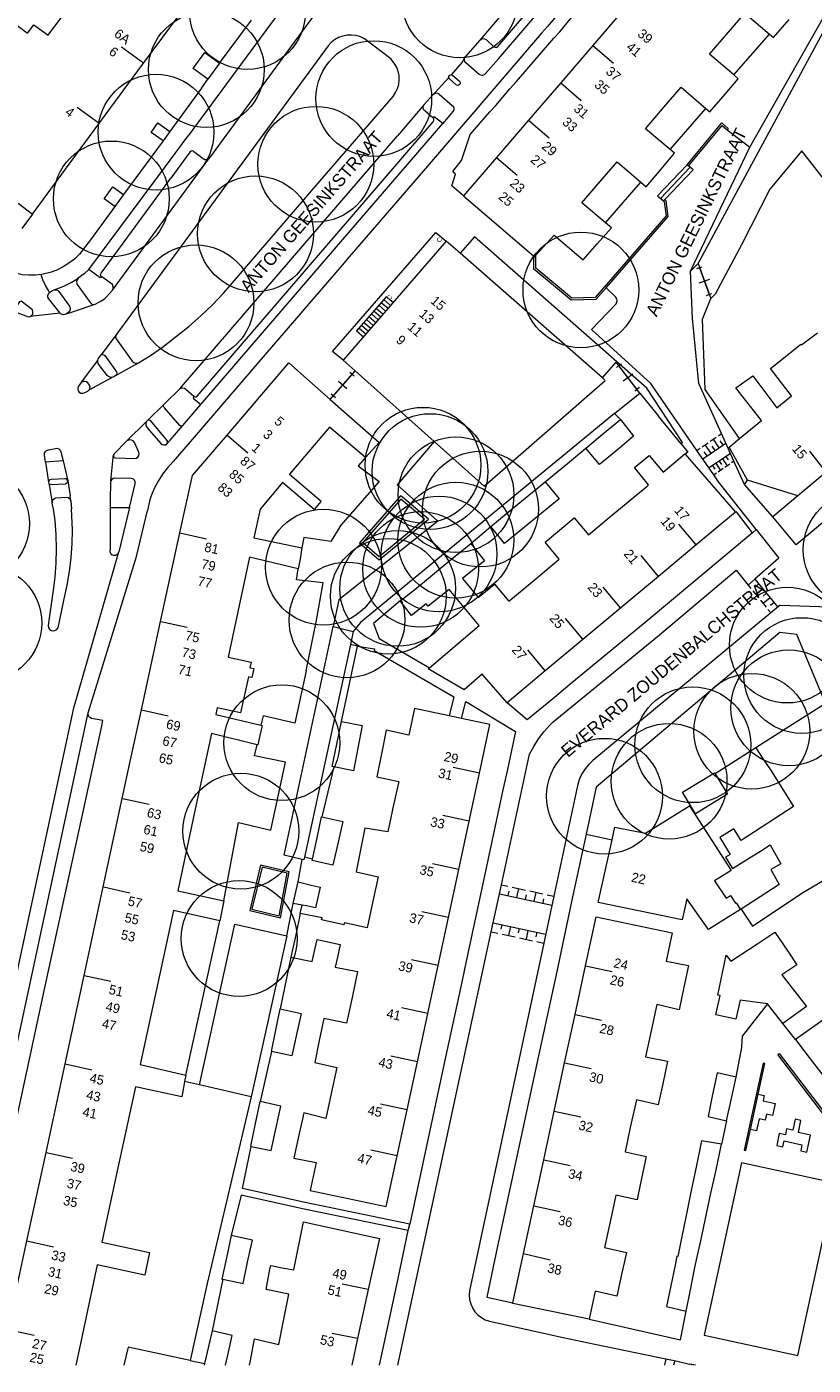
# Model space of a CAD drawing. Header units: metres. Extents: x 134994 to 136506, y 457393 to 459006.
# Tile 37 of 171: x 135719 to 135806, y 457400 to 457548. Entities that reach past the tile are written whole.
import ezdxf
from ezdxf.enums import TextEntityAlignment as Align

# ---------------------------------------------------------------- set-up
doc = ezdxf.new("R2010")
doc.units = ezdxf.units.M
for name, color, linetype, lineweight in [('B-WE-GR-BOOM-S', 250, 'Continuous', 13), ('B-WE-KG_BEBOUWING', 251, 'Continuous', 20), ('B-WE-KG_BEBOUWING TUSSENMUUR', 251, 'Continuous', 5), ('B-WE-KG_HUISNR', 251, 'Continuous', 5), ('B-WE-KG_ONDERGROND_REST', 251, 'Continuous', 5), ('B-WE-KG_STRAATNAAM', 251, 'Continuous', 5)]:
    doc.layers.add(name, color=color, linetype=linetype, lineweight=lineweight)
doc.styles.add('Styledgn000', font='dgn000.shx')

# ---------------------------------------------------------------- blocks, each defined once
blk = doc.blocks.new('SGR-BOOM_02')
blk.add_circle((0, 0), 6.4)

msp = doc.modelspace()

# ---------------------------------------------------------------- linework, layer by layer
at = {"layer": 'B-WE-KG_BEBOUWING'}
for points in [[(135719.87, 457527.28), (135723.52, 457532.25), (135727.51, 457537.68), (135732.03, 457543.84), (135736.3, 457549.59), (135739.79, 457554.28)], [(135754.2, 457511.12), (135753.03, 457512.11), (135764.45, 457525.27), (135765.61, 457524.3)]]:
    msp.add_lwpolyline(points, dxfattribs=at)
at = {"layer": 'B-WE-KG_BEBOUWING', "flags": 128}
for points in [[(135716.01, 457549.75), (135719.33, 457547.28), (135720.03, 457548.23), (135721.59, 457547.07), (135723.76, 457549.99), (135718.39, 457553.97)], [(135785.35, 457550.06), (135781.81, 457545.94), (135778.26, 457541.81), (135774.71, 457537.69), (135771.17, 457533.56), (135767.51, 457529.32), (135775.3, 457522.65), (135775.38, 457522.58), (135775.51, 457522.73), (135777.53, 457524.97), (135780.75, 457522.22), (135782.29, 457523.99), (135783.86, 457525.78), (135783.22, 457526.32), (135780.61, 457528.53), (135782.63, 457530.88), (135784.5, 457533.08), (135787.12, 457530.81), (135787.7, 457530.31), (135789.36, 457532.27), (135790.85, 457534.04), (135790.35, 457534.45), (135787.63, 457536.72), (135789.7, 457539.15), (135791.56, 457541.33), (135794.31, 457538.96), (135794.73, 457538.59), (135796.42, 457540.55), (135797.89, 457542.25), (135797.39, 457542.67), (135794.69, 457544.97), (135796.79, 457547.41), (135798.6, 457549.51), (135801.34, 457547.2), (135801.79, 457546.82), (135803.5, 457548.81)], [(135718.27, 457528.5), (135719.87, 457527.28), (135718.7, 457525.68)], [(135807.6, 457498.74), (135804.48, 457496.15), (135798.9, 457497.85), (135796.87, 457501.51), (135798.03, 457502.47), (135800.44, 457504.47), (135797.61, 457508.08), (135799.49, 457509.42), (135802.15, 457505.88), (135803.77, 457507.21), (135801.46, 457510.21), (135803.25, 457511.66), (135804.82, 457512.92), (135804.88, 457512.84), (135806.64, 457514.17)], [(135717.15, 457403.96), (135719.25, 457413.74), (135721.36, 457423.53), (135723.46, 457433.32), (135725.57, 457443.1), (135727.67, 457452.89), (135729.78, 457462.68), (135730.7, 457466.95), (135731.9, 457472.46), (135734.03, 457482.24), (135736.16, 457492.03), (135737.54, 457498.37), (135741.38, 457502.85), (135748.2, 457510.83), (135752.78, 457506.79), (135758.17, 457502.03), (135756.69, 457500.39), (135752.71, 457503.72), (135748.26, 457498.54), (135751.78, 457495.54), (135751.01, 457494.63), (135747.49, 457497.62), (135745.02, 457494.67), (135744.34, 457491.5), (135749.65, 457490.37), (135749.44, 457489.16), (135749.25, 457488.07), (135743.87, 457489.34), (135741.97, 457480.53), (135741.49, 457478.29), (135744.04, 457477.74), (135743.9, 457477.12), (135744.33, 457477.03), (135744.12, 457476.04), (135743.73, 457476.13), (135742.87, 457472.13), (135740.28, 457472.69), (135740.12, 457471.95), (135745.11, 457470.78), (135745.25, 457470.74), (135745, 457469.64), (135744.76, 457468.59), (135744.69, 457468.61), (135739.67, 457469.84), (135737.75, 457460.96), (135735.92, 457452.47), (135741.02, 457451.35), (135740.76, 457450.07), (135740.57, 457449.14), (135735.45, 457450.28), (135733.53, 457441.39), (135731.77, 457433.24), (135736.8, 457432.06), (135736.67, 457431.39), (135736.51, 457430.5), (135736.36, 457429.69), (135731.24, 457430.78), (135729.31, 457421.81), (135727.54, 457413.59), (135732.79, 457412.47), (135732.48, 457410.89), (135732.29, 457409.96), (135727.01, 457411.09), (135725.12, 457402.23), (135724.65, 457400)], [(135807.2, 457472.96), (135802.76, 457470.16), (135799.83, 457468.28), (135800.62, 457467.03), (135801.51, 457465.74), (135803.98, 457461.78), (135798.19, 457458.02), (135797.38, 457459.31), (135795.83, 457458.36), (135796.98, 457456.48), (135796.48, 457456.17), (135797.24, 457454.93), (135799.32, 457456.22), (135800.34, 457456.85), (135801.43, 457457.54), (135802.6, 457455.46), (135801.48, 457454.83), (135802.41, 457453.16), (135798.2, 457450.44), (135799.46, 457448.56), (135805.01, 457452.26), (135808.59, 457454.38)], [(135811.87, 457441.45), (135804.2, 457436), (135805.25, 457434.64), (135805.35, 457434.51), (135807.81, 457431.29)], [(135743.86, 457400), (135743.98, 457400.53), (135744.39, 457402.92), (135747.08, 457402.3), (135747.61, 457404.91), (135748.2, 457407.84), (135745.71, 457408.39), (135746.13, 457410.81), (135746.17, 457410.8), (135746.21, 457411.03), (135747.46, 457410.78), (135748.74, 457410.55), (135749.81, 457415.84), (135758.22, 457414.03), (135756.99, 457408.38), (135755.81, 457402.95), (135755.17, 457400)], [(135741.21, 457400), (135741.45, 457401.11), (135741.93, 457403.3), (135739.71, 457403.81), (135738.89, 457400.18), (135738.84, 457400)]]:
    msp.add_lwpolyline(points, dxfattribs=at)
for points in [[(135782.88, 457509.18), (135767.14, 457522.96), (135765.61, 457524.3), (135754.2, 457511.12), (135755.52, 457509.94), (135764.27, 457502.13), (135769.78, 457497.21), (135783.19, 457508.9)], [(135786.3, 457502.72), (135784.74, 457501.42), (135782.53, 457499.59), (135781.02, 457501.42), (135783.29, 457503.3), (135784.85, 457504.59)], [(135792.02, 457500.73), (135797.57, 457494.32), (135793.24, 457490.71), (135789.07, 457487.22), (135784.89, 457483.74), (135780.72, 457480.25), (135776.55, 457476.77), (135772.32, 457473.24), (135769.58, 457476.42), (135767.57, 457474.69), (135763.61, 457476.99), (135763.76, 457477.12), (135766.76, 457479.7), (135769.26, 457481.78), (135765.92, 457485.79), (135763.6, 457483.92), (135763.39, 457484.19), (135761.76, 457482.91), (135760.51, 457484.51), (135762.13, 457485.79), (135765.83, 457488.82), (135768.34, 457490.88), (135769.85, 457488.95), (135767.4, 457486.98), (135769.15, 457484.88), (135770.95, 457486.38), (135772.53, 457484.49), (135775.28, 457486.78), (135778.1, 457489.14), (135776.53, 457491.02), (135777.89, 457492.15), (135779.75, 457493.71), (135781.33, 457491.83), (135783.63, 457493.75), (135787.81, 457497.22), (135787.98, 457497.37), (135786.42, 457499.25), (135788.03, 457500.59), (135789.57, 457498.74), (135791.98, 457500.77)], [(135773.52, 457495.22), (135776.53, 457497.68), (135778.07, 457495.81), (135775.06, 457493.34), (135772.05, 457490.88), (135770.52, 457492.76)], [(135753.1, 457481.7), (135755.33, 457481.15), (135755.01, 457479.68), (135749.92, 457456.19), (135749.86, 457455.88), (135749.66, 457455.92), (135747.67, 457456.41)], [(135761.46, 457469.67), (135758.96, 457470.21), (135758.47, 457467.79), (135757.92, 457465.05), (135760.35, 457464.53), (135759.79, 457461.95), (135759.15, 457458.98), (135756.61, 457459.39), (135756.16, 457457.17), (135755.63, 457454.57), (135758.07, 457454), (135757.49, 457451.32), (135756.85, 457448.37), (135754.34, 457448.91), (135754.3, 457448.69), (135751.83, 457449.26), (135751.88, 457449.48), (135749.47, 457449.96), (135748.96, 457447.59), (135748.44, 457445.14), (135750.8, 457444.64), (135751.02, 457445.65), (135751.35, 457447.08), (135753.87, 457446.53), (135753.57, 457445.11), (135753.34, 457444.01), (135755.81, 457443.55), (135755.19, 457440.68), (135754.57, 457437.81), (135752.06, 457438.33), (135751.57, 457435.9), (135751.09, 457433.49), (135753.52, 457432.94), (135752.89, 457430.05), (135752.3, 457427.3), (135749.85, 457427.9), (135749.67, 457427.05), (135749.35, 457425.64), (135748.75, 457422.9), (135751.24, 457422.42), (135750.56, 457419.33), (135758.98, 457417.55), (135760.19, 457423.16), (135761.28, 457428.24), (135762.42, 457433.56), (135763.57, 457438.88), (135764.71, 457444.2), (135765.86, 457449.51), (135767, 457454.83), (135768.14, 457460.15), (135769.29, 457465.46), (135770.44, 457470.84), (135767.3, 457471.51), (135765.93, 457471.8), (135762.1, 457472.63)], [(135753.51, 457468.69), (135754.01, 457471.17), (135756.32, 457470.75), (135755.83, 457468.22), (135755.34, 457465.71), (135753.16, 457466.17), (135753.01, 457466.2)], [(135795.33, 457465.38), (135796.7, 457463.14), (135793.17, 457460.98), (135791.71, 457463.36), (135795.24, 457465.52)], [(135783.93, 457458.1), (135784.24, 457459.51), (135787.62, 457458.83), (135792.5, 457461.84), (135797.11, 457454.7), (135795.27, 457453.58), (135796.54, 457451.64), (135797.01, 457451.95), (135797.57, 457451.09), (135797.64, 457451.14), (135798.13, 457450.4), (135797.08, 457449.72), (135794.58, 457448.2), (135792.19, 457451.58), (135791.69, 457449.25), (135782.41, 457451.18)], [(135751.32, 457458.31), (135751.8, 457460.64), (135751.85, 457460.63), (135754.17, 457460.13), (135753.65, 457457.83), (135753.07, 457455.29), (135750.8, 457455.82), (135750.83, 457455.97)], [(135749.24, 457453.46), (135750.68, 457453.1), (135751.67, 457452.87), (135751.14, 457450.58), (135750.15, 457450.81), (135749.67, 457450.89), (135748.69, 457451.05)], [(135781.4, 457405.08), (135772.95, 457406.84), (135772.96, 457406.9), (135774.14, 457412.35), (135775.28, 457417.64), (135776.38, 457422.73), (135777.53, 457428.09), (135778.69, 457433.45), (135779.84, 457438.8), (135781, 457444.16), (135782.16, 457449.58), (135790.58, 457447.8), (135789.91, 457444.68), (135792.38, 457444.19), (135791.88, 457441.82), (135791.34, 457439.3), (135788.88, 457439.89), (135788.26, 457436.99), (135787.64, 457434.12), (135790.07, 457433.62), (135789.53, 457431.11), (135789.03, 457428.78), (135786.62, 457429.36), (135785.95, 457426.28), (135785.38, 457423.6), (135787.7, 457423.09), (135787.2, 457420.63), (135786.8, 457418.69), (135786.71, 457418.28), (135784.35, 457418.82), (135783.72, 457415.87), (135783.1, 457413), (135785.53, 457412.48), (135784.99, 457410.02), (135784.47, 457407.65), (135782.07, 457408.2)], [(135802.8, 457437.8), (135801.1, 457439.98), (135798.1, 457440.38), (135797.63, 457438.27), (135795.41, 457438.76), (135795.88, 457440.87), (135795.64, 457440.92), (135796.55, 457445.35), (135797.05, 457444.69), (135800.15, 457446.71), (135801.94, 457447.9), (135803.36, 457445.78), (135804.36, 457444.26), (135802.71, 457443.16), (135805.44, 457439.67)], [(135746.77, 457437.05), (135747.26, 457439.41), (135749.57, 457438.9), (135749.05, 457436.58), (135748.52, 457434.23), (135746.27, 457434.7)], [(135795.05, 457429.93), (135794.55, 457427.5), (135796.59, 457427.03), (135797.13, 457429.5), (135797.64, 457431.86), (135795.54, 457432.35)], [(135744.02, 457424.2), (135746.24, 457423.73), (135746.81, 457426.29), (135747.32, 457428.63), (135745.05, 457429.15), (135745, 457429.16), (135744.49, 457426.73), (135743.96, 457424.21)], [(135793.05, 457410.64), (135793.27, 457411.65), (135793.73, 457413.76), (135794.86, 457419.01), (135795.39, 457421.43), (135796.04, 457424.44), (135793.83, 457424.8), (135793.23, 457421.9), (135792.73, 457419.5), (135792.09, 457416.38), (135791.64, 457414.22), (135791.19, 457412.04), (135791.11, 457412.06), (135790.91, 457411.07), (135790.43, 457408.78), (135789.96, 457406.48), (135792.12, 457405.98), (135792.59, 457408.33)], [(135741.84, 457414.35), (135741.3, 457411.89), (135740.78, 457409.53), (135740.92, 457409.5), (135743.14, 457409.02), (135743.65, 457411.39), (135743.97, 457412.86), (135744.18, 457413.84)]]:
    msp.add_lwpolyline(points, close=True, dxfattribs=at)
at = {"layer": 'B-WE-KG_BEBOUWING TUSSENMUUR'}
for p, q in [((135732.14, 457543.98), (135729.72, 457545.76)), ((135781.81, 457545.94), (135784.08, 457543.98)), ((135778.26, 457541.81), (135780.53, 457539.86)), ((135727.22, 457537.29), (135724.81, 457539.07)), ((135774.71, 457537.69), (135776.99, 457535.73)), ((135771.17, 457533.56), (135773.44, 457531.61)), ((135741.38, 457502.85), (135743.66, 457500.9)), ((135807.6, 457498.74), (135805.81, 457501.07)), ((135793.24, 457490.71), (135791.32, 457493.02)), ((135736.16, 457492.03), (135739.1, 457491.39)), ((135789.06, 457487.23), (135787.14, 457489.53)), ((135784.88, 457483.75), (135782.96, 457486.05)), ((135734.05, 457482.24), (135736.98, 457481.61)), ((135780.71, 457480.27), (135778.79, 457482.57)), ((135776.53, 457476.79), (135774.61, 457479.09)), ((135731.93, 457472.46), (135734.87, 457471.82)), ((135769.29, 457465.46), (135766.36, 457466.09)), ((135729.82, 457462.67), (135732.75, 457462.04)), ((135768.14, 457460.15), (135765.21, 457460.78)), ((135767, 457454.83), (135764.07, 457455.46)), ((135727.7, 457452.89), (135730.64, 457452.25)), ((135765.86, 457449.51), (135762.92, 457450.14)), ((135764.71, 457444.2), (135761.78, 457444.83)), ((135781, 457444.16), (135783.93, 457443.53)), ((135725.59, 457443.1), (135728.52, 457442.47)), ((135763.57, 457438.88), (135760.64, 457439.51)), ((135779.85, 457438.8), (135782.78, 457438.17)), ((135723.47, 457433.32), (135726.41, 457432.68)), ((135762.42, 457433.56), (135759.49, 457434.19)), ((135778.69, 457433.45), (135781.62, 457432.81)), ((135761.28, 457428.24), (135758.35, 457428.88)), ((135777.54, 457428.09), (135780.47, 457427.46)), ((135721.36, 457423.53), (135724.29, 457422.9)), ((135760.19, 457423.16), (135757.25, 457423.79)), ((135776.38, 457422.73), (135779.31, 457422.1)), ((135775.28, 457417.64), (135778.21, 457417.01)), ((135719.24, 457413.74), (135722.18, 457413.11)), ((135774.14, 457412.35), (135777.11, 457411.67)), ((135756.99, 457408.38), (135754.11, 457408.97)), ((135717.13, 457403.96), (135720.06, 457403.33)), ((135755.81, 457402.95), (135753, 457403.52))]:
    msp.add_line(p, q, dxfattribs=at)
at = {"layer": 'B-WE-KG_ONDERGROND_REST'}
for p, q in [((135771.37, 457544.47), (135782.87, 457557.85)), ((135748.87, 457551.99), (135742.34, 457543.1)), ((135771.32, 457545.82), (135775.23, 457550.4)), ((135793.44, 457521.83), (135808.02, 457548.78)), ((135797.39, 457542.67), (135801.34, 457547.2)), ((135752.55, 457545.88), (135729.17, 457514.06)), ((135759.46, 457544.47), (135756.55, 457546.66)), ((135769.3, 457546.52), (135767.73, 457544.7)), ((135770, 457546.58), (135770.88, 457545.79)), ((135769.26, 457542.74), (135767.77, 457544)), ((135771.37, 457544.47), (135769.94, 457542.82)), ((135742.34, 457543.1), (135737.06, 457535.94)), ((135766.32, 457542.62), (135767.07, 457541.98)), ((135738.55, 457541.21), (135739.26, 457542.2)), ((135766.7, 457541.58), (135765.97, 457542.23)), ((135764.14, 457540.51), (135763.17, 457539.4)), ((135764.83, 457540.55), (135766.25, 457539.31)), ((135763.17, 457539.4), (135760.23, 457535.95)), ((135766.35, 457538.63), (135765.21, 457537.3)), ((135790.35, 457534.45), (135794.31, 457538.96)), ((135753.24, 457523.4), (135765.21, 457537.3)), ((135760.13, 457532.8), (135764.16, 457537.49)), ((135796.67, 457536.62), (135799.18, 457534.68)), ((135740.22, 457512.68), (135760.23, 457535.95)), ((135737.27, 457534.15), (135735.16, 457531.26)), ((135792.59, 457520.99), (135799.18, 457534.68)), ((135745.58, 457515.9), (135760.13, 457532.8)), ((135763.52, 457532.59), (135754.88, 457522.57)), ((135792.58, 457532.47), (135789.3, 457529.02)), ((135792.25, 457532.75), (135792.39, 457532.63)), ((135783.22, 457526.32), (135787.12, 457530.81)), ((135789.77, 457528.9), (135789.62, 457528.74)), ((135738.48, 457506.22), (135753.24, 457523.4)), ((135792.59, 457520.99), (135793.44, 457521.83)), ((135793.44, 457521.83), (135794.84, 457517.94)), ((135728.7, 457519.5), (135727.52, 457520.36)), ((135793.31, 457521.26), (135793.9, 457521.47)), ((135793.61, 457521.36), (135794.67, 457518.41)), ((135721.76, 457518.61), (135721.65, 457518.83)), ((135721.76, 457518.61), (135722.07, 457518.85)), ((135722.27, 457518.92), (135723.34, 457519.33)), ((135722.79, 457518.73), (135723.95, 457517.12)), ((135724.8, 457519.52), (135726.24, 457517.5)), ((135728.06, 457518.15), (135728.71, 457518.88)), ((135793.55, 457519.67), (135794.73, 457520.1)), ((135722.91, 457516.34), (135721.66, 457517.91)), ((135758.42, 457517.52), (135759.17, 457516.87)), ((135758.69, 457517.84), (135759.45, 457517.18)), ((135759.02, 457518.11), (135759.4, 457517.77)), ((135759.72, 457517.5), (135759.4, 457517.77)), ((135794.38, 457518.3), (135794.97, 457518.52)), ((135794.84, 457517.94), (135795.32, 457518.43)), ((135718.15, 457516.4), (135719.42, 457515.92)), ((135722.91, 457516.34), (135719.61, 457515.95)), ((135723.95, 457516.5), (135723.62, 457516.26)), ((135738.07, 457507.17), (135745.58, 457515.9)), ((135757.06, 457515.95), (135757.81, 457515.29)), ((135757.33, 457516.27), (135758.09, 457515.61)), ((135757.6, 457516.58), (135758.36, 457515.92)), ((135757.87, 457516.9), (135758.63, 457516.24)), ((135758.15, 457517.21), (135758.9, 457516.55)), ((135755.97, 457514.69), (135756.72, 457514.04)), ((135756.24, 457515.01), (135757, 457514.35)), ((135756.51, 457515.32), (135757.27, 457514.67)), ((135756.78, 457515.64), (135757.54, 457514.98)), ((135729.17, 457514.06), (135727.45, 457511.71)), ((135729.12, 457513.49), (135730.9, 457511.01)), ((135727.13, 457511.28), (135727.45, 457511.71)), ((135727.85, 457511.64), (135729.14, 457509.83)), ((135725.3, 457508.7), (135727.07, 457511.1)), ((135728.14, 457509.42), (135727.15, 457510.7)), ((135752.78, 457506.79), (135755.52, 457509.94)), ((135782.88, 457509.18), (135784.39, 457510.91)), ((135787, 457507.5), (135784.39, 457510.91)), ((135784.96, 457510.71), (135784.44, 457510.31)), ((135786.7, 457507.9), (135784.7, 457510.51)), ((135725.3, 457508.7), (135724.9, 457508.22)), ((135726.16, 457508.37), (135726, 457508.62)), ((135726.12, 457507.84), (135728.65, 457509.23)), ((135729.08, 457509.45), (135728.84, 457509.31)), ((135753.12, 457507.17), (135755.19, 457509.56)), ((135754.63, 457507.96), (135753.68, 457508.78)), ((135755.43, 457509.35), (135754.95, 457509.77)), ((135786.22, 457509.6), (135785.17, 457508.8)), ((135725.57, 457507.51), (135725.98, 457507.72)), ((135736.8, 457507.94), (135737.71, 457507.15)), ((135753.36, 457506.97), (135752.88, 457507.38)), ((135786.96, 457508.1), (135786.44, 457507.7)), ((135787, 457507.5), (135789.07, 457504.96)), ((135732.57, 457504.45), (135734.45, 457506.3)), ((135736.16, 457503.9), (135734.43, 457505.91)), ((135736.5, 457503.9), (135738.48, 457506.22)), ((135732.44, 457504.3), (135730.31, 457502.21)), ((135734.79, 457502.22), (135732.91, 457504.48)), ((135791.57, 457501.88), (135789.07, 457504.96)), ((135794.79, 457502.17), (135795.46, 457502.63)), ((135795.69, 457502.78), (135796.03, 457503.01)), ((135721.62, 457501.23), (135722.4, 457501.38)), ((135730.31, 457502.21), (135728.9, 457500.78)), ((135731.62, 457500.98), (135731.13, 457502.05)), ((135793.33, 457501.17), (135793.67, 457501.4)), ((135793.9, 457501.55), (135794.57, 457502.01)), ((135793.98, 457500.23), (135796.5, 457501.95)), ((135794.43, 457500.54), (135794.11, 457501.01)), ((135794.88, 457500.84), (135794.23, 457501.78)), ((135795.32, 457501.15), (135795, 457501.62)), ((135795.77, 457501.45), (135795.13, 457502.4)), ((135796.22, 457501.76), (135795.9, 457502.23)), ((135721.29, 457499.87), (135721.19, 457500.65)), ((135721.29, 457499.87), (135721.63, 457497.65)), ((135723.24, 457500.02), (135723.77, 457497.78)), ((135729.04, 457500.32), (135731.15, 457500.26)), ((135797.01, 457500.83), (135794.66, 457499.23)), ((135795.03, 457499.48), (135795.3, 457499.09)), ((135795.4, 457499.73), (135795.93, 457498.95)), ((135795.77, 457499.98), (135796.03, 457499.59)), ((135796.13, 457500.24), (135796.67, 457499.45)), ((135796.95, 457499.64), (135796.39, 457499.26)), ((135796.5, 457500.49), (135796.77, 457500.1)), ((135797.4, 457499.96), (135797.13, 457499.77)), ((135723.48, 457498.02), (135721.92, 457497.94)), ((135730.81, 457498.07), (135728.99, 457498.09)), ((135795.47, 457498.64), (135795.2, 457498.45)), ((135796.21, 457499.14), (135795.66, 457498.76)), ((135721.67, 457497.51), (135721.74, 457497.16)), ((135721.74, 457497.16), (135722.03, 457495.35)), ((135721.9, 457497.38), (135723.51, 457497.48)), ((135723.77, 457497.78), (135724.04, 457496.14)), ((135730.6, 457494.84), (135731.23, 457497.47)), ((135798.57, 457497.38), (135798.9, 457497.85)), ((135801.69, 457493.82), (135798.57, 457497.38)), ((135722.12, 457494.93), (135722.03, 457495.35)), ((135722.45, 457495.9), (135723.61, 457495.98)), ((135724.12, 457495.54), (135724.04, 457496.14)), ((135724.12, 457495.54), (135724.17, 457494.71)), ((135732.85, 457495.69), (135732.57, 457494.53)), ((135804.48, 457496.15), (135801.69, 457493.82)), ((135768.34, 457490.88), (135770.52, 457492.76)), ((135799.45, 457492.04), (135799.88, 457492.4)), ((135724.44, 457472.68), (135729.4, 457489.94)), ((135798.98, 457486.26), (135799.29, 457485.88)), ((135799.73, 457486.92), (135802.26, 457483.83)), ((135800.17, 457486.38), (135799.78, 457486.07)), ((135722.17, 457485.95), (135721.63, 457482.08)), ((135722.71, 457481.54), (135723.36, 457484.76)), ((135799.5, 457485.62), (135800.13, 457484.86)), ((135800.59, 457485.87), (135799.81, 457485.24)), ((135801.01, 457485.36), (135800.62, 457485.04)), ((135801.42, 457484.85), (135800.65, 457484.22)), ((135800.33, 457484.6), (135800.96, 457483.83)), ((135801.17, 457483.58), (135801.48, 457483.2)), ((135801.84, 457484.34), (135801.45, 457484.02)), ((135802.51, 457484.05), (135807.97, 457483.87)), ((135708.82, 457400), (135724.44, 457472.68)), ((135710.52, 457400), (135726.02, 457472.13)), ((135726.02, 457472.13), (135726.02, 457472.15)), ((135727.65, 457471.28), (135726.39, 457471.53)), ((135753.16, 457466.17), (135751.85, 457460.63)), ((135781.06, 457458.73), (135783.93, 457458.1)), ((135749.24, 457453.46), (135749.66, 457455.92)), ((135750.83, 457455.97), (135749.92, 457456.19)), ((135771.48, 457452.14), (135777.27, 457450.88)), ((135771.69, 457453.12), (135772.42, 457452.96)), ((135772.45, 457451.93), (135772.55, 457452.42)), ((135772.9, 457452.86), (135774.35, 457452.54)), ((135773.41, 457451.72), (135773.62, 457452.7)), ((135774.83, 457452.44), (135776.28, 457452.12)), ((135775.34, 457451.3), (135775.55, 457452.28)), ((135747.97, 457447.47), (135748.69, 457451.05)), ((135749.47, 457449.96), (135749.67, 457450.89)), ((135774.38, 457451.51), (135774.48, 457452)), ((135776.31, 457451.09), (135776.41, 457451.58)), ((135776.76, 457452.02), (135777.48, 457451.86)), ((135736.8, 457432.06), (135740.57, 457449.14)), ((135770.58, 457447.94), (135771.29, 457447.78)), ((135770.79, 457448.91), (135776.57, 457447.66)), ((135771.74, 457448.71), (135771.64, 457448.22)), ((135771.77, 457447.68), (135773.22, 457447.36)), ((135772.71, 457448.5), (135772.5, 457447.52)), ((135773.67, 457448.29), (135773.57, 457447.8)), ((135774.64, 457448.08), (135774.43, 457447.1)), ((135775.61, 457447.87), (135775.5, 457447.38)), ((135747.97, 457447.47), (135744.04, 457429.67)), ((135773.7, 457447.26), (135775.15, 457446.94)), ((135775.63, 457446.84), (135776.36, 457446.68)), ((135748.44, 457445.14), (135747.26, 457439.41)), ((135804.2, 457436), (135802.8, 457437.8)), ((135746.27, 457434.7), (135745.05, 457429.15)), ((135797.64, 457431.86), (135798.22, 457434.76)), ((135738.32, 457431), (135736.67, 457431.39)), ((135744.04, 457429.67), (135738.32, 457431)), ((135799.23, 457426.06), (135800.08, 457429.98)), ((135796.59, 457427.03), (135796.04, 457424.44)), ((135761.4, 457414.89), (135761.56, 457415.61)), ((135740.92, 457409.5), (135739.71, 457403.81)), ((135789.88, 457400.71), (135789.72, 457400)), ((135790.86, 457400.48), (135790.74, 457400)), ((135790.99, 457400.47), (135792.49, 457400.13)), ((135793.15, 457400), (135792.49, 457400.13)), ((135792.75, 457400), (135792.77, 457400.06))]:
    msp.add_line(p, q, dxfattribs=at)
at = {"layer": 'B-WE-KG_ONDERGROND_REST', "flags": 128}
for points in [[(135767.51, 457529.32), (135766.23, 457530.43), (135766.63, 457531.69), (135766.32, 457531.98), (135766.46, 457532.15), (135767.28, 457533.21), (135768.24, 457536.08), (135770.44, 457538.6), (135771.1, 457539.28), (135772.64, 457541.14), (135773.38, 457541.94), (135777.49, 457546.73), (135778.16, 457547.46), (135779.79, 457549.42), (135780.49, 457550.17), (135784.55, 457554.9), (135787.53, 457558.33), (135791.56, 457563.09), (135792.26, 457563.87), (135793.06, 457564.83)], [(135799.18, 457534.68), (135807.37, 457549.16), (135813.56, 457556.93)], [(135774.7, 457552.81), (135772.53, 457550.28), (135769.3, 457546.52)], [(135751.55, 457550.05), (135747.87, 457545.03), (135739.43, 457533.52)], [(135778.65, 457550.22), (135776.8, 457548.04), (135776.15, 457547.28), (135772.43, 457542.95), (135763.52, 457532.59)], [(135740.55, 457543.96), (135744.07, 457548.74)], [(135756.55, 457546.66), (135756.11, 457546.88), (135755.63, 457547.02), (135755.14, 457547.08), (135754.64, 457547.07), (135754.16, 457546.97), (135753.7, 457546.8), (135753.26, 457546.56), (135752.88, 457546.25), (135752.55, 457545.88)], [(135769.3, 457546.52), (135769.45, 457546.65), (135769.64, 457546.7), (135769.83, 457546.68), (135770, 457546.58)], [(135770.88, 457545.79), (135771.02, 457545.73), (135771.18, 457545.73), (135771.32, 457545.82)], [(135737.62, 457543.4), (135738.91, 457545.17), (135740.55, 457543.96)], [(135740.55, 457543.96), (135739.26, 457542.2)], [(135759.72, 457540.31), (135760, 457540.72), (135760.21, 457541.16), (135760.35, 457541.63), (135760.41, 457542.12), (135760.39, 457542.62), (135760.29, 457543.1), (135760.11, 457543.56), (135759.86, 457543.99), (135759.46, 457544.47)], [(135767.64, 457544.55), (135767.38, 457544.09), (135766.13, 457542.69)], [(135767.77, 457544), (135767.66, 457544.16), (135767.61, 457544.35), (135767.64, 457544.55)], [(135767.64, 457544.55), (135767.73, 457544.7)], [(135739.26, 457542.2), (135737.62, 457543.4)], [(135765.88, 457542.41), (135764.37, 457540.73), (135764.14, 457540.51)], [(135765.88, 457542.41), (135765.88, 457542.49), (135765.94, 457542.62), (135766.06, 457542.69), (135766.13, 457542.69)], [(135765.97, 457542.23), (135765.89, 457542.34), (135765.88, 457542.41)], [(135766.13, 457542.69), (135766.21, 457542.69), (135766.32, 457542.62)], [(135769.94, 457542.82), (135769.8, 457542.69), (135769.61, 457542.63), (135769.42, 457542.65), (135769.26, 457542.74)], [(135738.55, 457541.21), (135736.05, 457537.79), (135735.05, 457536.43)], [(135767.07, 457541.98), (135767.14, 457541.85), (135767.13, 457541.7), (135767.05, 457541.58), (135766.92, 457541.51), (135766.78, 457541.53), (135766.7, 457541.58)], [(135741.51, 457519.14), (135742.65, 457520.47), (135751.9, 457531.21), (135759.72, 457540.31)], [(135764.14, 457540.51), (135764.29, 457540.63), (135764.47, 457540.69), (135764.67, 457540.66), (135764.83, 457540.56), (135764.83, 457540.55)], [(135763.22, 457538.71), (135763.1, 457538.86), (135763.05, 457539.05), (135763.08, 457539.25), (135763.17, 457539.4)], [(135764.13, 457537.92), (135763.22, 457538.71)], [(135765.21, 457537.3), (135764.28, 457538.06), (135764.13, 457537.92)], [(135766.25, 457539.31), (135766.39, 457539.17), (135766.45, 457538.99), (135766.44, 457538.8), (135766.35, 457538.63)], [(135734.31, 457535.39), (135732.99, 457536.33), (135733.73, 457537.37), (135735.05, 457536.43)], [(135764.22, 457537.84), (135764.13, 457537.92)], [(135764.16, 457537.49), (135764.23, 457537.63), (135764.22, 457537.84)], [(135792.25, 457532.75), (135796.08, 457537.38), (135796.78, 457536.75), (135796.67, 457536.62)], [(135792.39, 457532.63), (135796.11, 457537.09), (135796.65, 457536.6), (135796.67, 457536.62)], [(135726.11, 457521.17), (135734.46, 457532.4), (135737.06, 457535.94)], [(135734.31, 457535.39), (135729.92, 457529.45)], [(135735.05, 457536.43), (135734.31, 457535.39)], [(135728.71, 457518.88), (135735.99, 457528.83), (135739.43, 457533.52)], [(135737.71, 457534.22), (135737.55, 457534.27), (135737.39, 457534.24), (135737.27, 457534.15)], [(135737.71, 457534.22), (135738.73, 457533.42)], [(135738.73, 457533.42), (135738.91, 457533.34), (135739.11, 457533.33), (135739.3, 457533.39), (135739.43, 457533.52)], [(135820.9, 457529.88), (135812.6, 457524.4), (135804.9, 457534.29), (135801.37, 457530.03), (135798.24, 457523.9), (135795.32, 457518.43)], [(135792.25, 457532.75), (135788.97, 457529.3), (135789.62, 457528.74)], [(135789.77, 457528.9), (135792.9, 457532.2), (135792.39, 457532.63)], [(135727.44, 457520.76), (135731.62, 457526.43), (135735.16, 457531.26)], [(135728.97, 457528.12), (135727.79, 457528.97), (135728.74, 457530.29), (135729.92, 457529.45)], [(135729.92, 457529.45), (135728.97, 457528.12)], [(135728.97, 457528.12), (135726.39, 457524.6), (135725.66, 457523.63), (135725.07, 457522.85)], [(135789.62, 457528.74), (135789.71, 457528.66), (135789.91, 457527.11), (135782.05, 457518.06), (135779.48, 457517.98), (135775.49, 457521.31), (135775.51, 457522.73)], [(135783.28, 457519.15), (135790.14, 457527.04), (135789.91, 457528.77), (135789.77, 457528.9)], [(135791.57, 457501.88), (135791.73, 457502.04), (135787.79, 457508.04), (135768.72, 457524.76), (135767.14, 457522.96)], [(135725.07, 457522.85), (135724.51, 457522.32), (135723.9, 457521.85), (135723.24, 457521.44), (135722.54, 457521.1), (135721.82, 457520.84), (135721.06, 457520.65), (135720.82, 457520.61)], [(135754.88, 457522.57), (135754.09, 457521.63), (135744.67, 457510.69), (135738.01, 457502.92), (135735.4, 457499.92)], [(135783.28, 457519.15), (135782.15, 457517.85), (135779.4, 457517.77), (135775.27, 457521.21), (135775.3, 457522.65)], [(135720.82, 457520.61), (135720.18, 457520.53), (135719.45, 457520.52), (135718.71, 457520.59), (135717.99, 457520.74), (135717.33, 457520.94)], [(135721.65, 457518.83), (135721.29, 457519.41), (135721.01, 457520.01), (135720.82, 457520.61)], [(135723.34, 457519.33), (135724.13, 457519.71), (135724.52, 457519.94), (135724.92, 457520.19)], [(135724.92, 457520.19), (135724.8, 457520.03), (135724.73, 457519.84), (135724.75, 457519.63), (135724.8, 457519.52)], [(135726.11, 457521.17), (135725.56, 457520.7), (135724.92, 457520.19)], [(135727.52, 457520.36), (135727.35, 457520.23), (135726.11, 457521.17)], [(135727.52, 457520.36), (135727.43, 457520.47), (135727.4, 457520.62), (135727.44, 457520.76)], [(135796.03, 457503.01), (135793.52, 457508.57), (135792.82, 457515.74), (135792.59, 457520.99)], [(135722.07, 457518.85), (135722.27, 457518.92)], [(135722.27, 457518.92), (135722.49, 457518.92), (135722.68, 457518.83), (135722.79, 457518.73)], [(135728.71, 457518.88), (135728.79, 457519.06), (135728.79, 457519.26), (135728.7, 457519.5)], [(135735.8, 457513.78), (135737.17, 457514.88), (135738.49, 457516.04), (135739.76, 457517.26), (135740.97, 457518.53), (135741.51, 457519.14)], [(135793.32, 457501.16), (135788.23, 457508.57), (135781.65, 457514.52), (135784.37, 457517.38), (135784.44, 457517.49), (135784.49, 457517.71), (135784.46, 457517.93), (135784.36, 457518.12), (135783.28, 457519.15)], [(135719.85, 457516.7), (135718.61, 457517.65), (135718.44, 457517.59), (135718.06, 457517.08)], [(135721.66, 457517.91), (135721.57, 457518.09), (135721.56, 457518.29), (135721.63, 457518.47), (135721.76, 457518.61)], [(135723.62, 457516.26), (135724.5, 457516.55), (135726.79, 457517.33)], [(135726.24, 457517.5), (135726.39, 457517.38), (135726.57, 457517.31), (135726.79, 457517.33)], [(135726.79, 457517.33), (135727.34, 457517.61), (135727.81, 457517.93), (135728.06, 457518.15)], [(135759.02, 457518.11), (135758.96, 457518.15), (135755.7, 457514.38), (135756.45, 457513.72)], [(135798.03, 457502.47), (135794.24, 457507.91), (135793.95, 457515.68), (135794.84, 457517.94)], [(135719.42, 457515.92), (135719.61, 457515.95)], [(135719.61, 457515.95), (135719.78, 457516.06), (135719.89, 457516.23), (135719.92, 457516.42), (135719.85, 457516.7)], [(135723.62, 457516.26), (135723.44, 457516.17), (135723.24, 457516.16), (135723.05, 457516.23), (135722.91, 457516.34)], [(135723.95, 457517.12), (135724.03, 457516.94), (135724.04, 457516.75), (135723.95, 457516.5)], [(135729.17, 457514.06), (135729.07, 457513.88), (135729.05, 457513.69), (135729.12, 457513.49)], [(135731.58, 457510.85), (135732.92, 457511.67), (135734.22, 457512.56), (135735.47, 457513.52), (135735.8, 457513.78)], [(135727.45, 457511.71), (135727.61, 457511.75), (135727.76, 457511.72), (135727.85, 457511.64)], [(135736.19, 457508.02), (135736.35, 457508.2), (135740.22, 457512.68)], [(135727.07, 457511.1), (135727.13, 457511.28)], [(135727.15, 457510.7), (135727.07, 457510.89), (135727.07, 457511.1)], [(135729.08, 457509.45), (135729.6, 457509.75), (135731.58, 457510.85)], [(135730.9, 457511.01), (135731.05, 457510.87), (135731.24, 457510.79), (135731.44, 457510.8), (135731.58, 457510.85)], [(135726, 457508.62), (135725.83, 457508.74), (135725.63, 457508.79), (135725.42, 457508.76), (135725.3, 457508.7)], [(135726.12, 457507.84), (135726.21, 457508.01), (135726.23, 457508.19), (135726.16, 457508.37)], [(135728.65, 457509.23), (135728.44, 457509.24), (135728.25, 457509.32), (135728.14, 457509.42)], [(135728.84, 457509.31), (135728.65, 457509.23)], [(135729.14, 457509.83), (135729.19, 457509.69), (135729.16, 457509.55), (135729.08, 457509.45)], [(135724.9, 457508.22), (135724.86, 457507.96), (135724.92, 457507.76), (135725.04, 457507.6), (135725.21, 457507.5), (135725.42, 457507.47), (135725.57, 457507.51)], [(135725.98, 457507.72), (135726.12, 457507.84)], [(135734.45, 457506.3), (135736.19, 457508.02)], [(135736.19, 457508.02), (135736.45, 457508.07), (135736.65, 457508.03), (135736.8, 457507.94)], [(135737.71, 457507.15), (135737.62, 457506.95), (135738.48, 457506.22)], [(135737.71, 457507.15), (135737.83, 457507.08), (135737.97, 457507.09), (135738.07, 457507.17)], [(135784.21, 457505.24), (135787, 457507.5)], [(135734.43, 457505.91), (135734.36, 457506.04), (135734.36, 457506.18), (135734.45, 457506.3)], [(135732.44, 457504.3), (135732.38, 457504.11), (135732.4, 457503.91), (135732.49, 457503.74)], [(135732.57, 457504.45), (135732.44, 457504.3)], [(135732.91, 457504.48), (135732.68, 457504.49), (135732.57, 457504.45)], [(135784.21, 457505.24), (135756.13, 457482.14), (135755.33, 457481.15)], [(135784.85, 457504.59), (135784.21, 457505.24)], [(135732.49, 457503.74), (135732.81, 457503.35), (135734.04, 457501.93)], [(135734.71, 457501.88), (135735.09, 457502.28), (135736.5, 457503.9)], [(135736.5, 457503.9), (135736.39, 457503.83), (135736.26, 457503.83), (135736.16, 457503.9)], [(135797.4, 457499.96), (135796.03, 457503.01)], [(135721.19, 457500.65), (135721.2, 457500.85), (135721.29, 457501.03), (135721.43, 457501.16), (135721.62, 457501.23)], [(135722.4, 457501.38), (135722.6, 457501.39), (135722.79, 457501.32), (135722.93, 457501.18), (135723, 457501)], [(135723, 457501), (135723.24, 457500.02)], [(135731.13, 457502.05), (135730.99, 457502.21), (135730.81, 457502.3), (135730.6, 457502.32), (135730.4, 457502.26), (135730.31, 457502.21)], [(135731.15, 457500.26), (135731.35, 457500.31), (135731.51, 457500.42), (135731.62, 457500.6), (135731.66, 457500.8), (135731.62, 457500.98)], [(135734.04, 457501.93), (135734.19, 457501.81), (135734.37, 457501.76), (135734.57, 457501.79), (135734.71, 457501.88)], [(135734.71, 457501.88), (135734.79, 457502.02), (135734.79, 457502.22)], [(135764.27, 457502.13), (135760.18, 457497.34), (135764.66, 457493.34), (135753.73, 457484.63), (135753.1, 457481.7)], [(135776.53, 457497.68), (135779.02, 457499.72), (135781.02, 457501.42)], [(135791.57, 457501.88), (135792.31, 457500.97), (135792.02, 457500.73)], [(135795.19, 457498.45), (135793.32, 457501.16)], [(135723.24, 457500.02), (135721.29, 457499.87)], [(135728.53, 457497.78), (135728.77, 457500.36), (135728.83, 457500.62)], [(135728.9, 457500.78), (135728.83, 457500.66), (135728.83, 457500.62)], [(135728.83, 457500.62), (135728.83, 457500.51), (135728.91, 457500.39), (135729.04, 457500.32)], [(135735.4, 457499.92), (135734.78, 457499.23), (135734.23, 457498.52), (135733.75, 457497.76), (135733.33, 457496.96), (135732.99, 457496.13), (135732.85, 457495.69)], [(135756.69, 457500.39), (135755.86, 457499.47), (135758.18, 457497.73), (135753.96, 457492.88), (135752.86, 457491.07), (135749.86, 457491.53), (135749.65, 457490.37)], [(135798.57, 457497.38), (135797.4, 457499.96)], [(135723.77, 457497.78), (135723.71, 457497.91), (135723.6, 457498), (135723.48, 457498.02)], [(135728.99, 457498.09), (135728.8, 457498.06), (135728.64, 457497.95), (135728.53, 457497.78)], [(135731.23, 457497.47), (135731.22, 457497.67), (135731.14, 457497.86), (135730.99, 457498), (135730.81, 457498.07)], [(135799.88, 457492.4), (135795.7, 457497.7), (135795.19, 457498.45)], [(135721.92, 457497.94), (135721.77, 457497.9), (135721.66, 457497.79), (135721.63, 457497.65)], [(135721.63, 457497.65), (135721.67, 457497.51)], [(135721.67, 457497.51), (135721.78, 457497.41), (135721.9, 457497.38)], [(135723.51, 457497.48), (135723.64, 457497.52), (135723.74, 457497.63), (135723.77, 457497.78)], [(135728.53, 457497.78), (135728.5, 457497.62), (135728.45, 457495.71), (135728.46, 457494.83)], [(135722.03, 457495.35), (135722.05, 457495.55), (135722.15, 457495.72), (135722.31, 457495.85), (135722.45, 457495.9)], [(135723.61, 457495.98), (135723.8, 457495.95), (135723.97, 457495.84), (135724.08, 457495.68), (135724.12, 457495.54)], [(135756, 457490.95), (135758.17, 457489.07), (135763.63, 457493.56), (135760.76, 457495.97), (135760.54, 457496.13), (135756, 457490.95)], [(135756.4, 457490.98), (135758.17, 457489.44), (135763.19, 457493.56), (135760.59, 457495.75), (135756.4, 457490.98)], [(135722.12, 457494.93), (135722.32, 457493.39), (135722.44, 457491.83), (135722.48, 457490.27), (135722.44, 457488.7), (135722.32, 457487.15), (135722.17, 457485.95)], [(135723.36, 457484.76), (135723.69, 457486.24), (135723.96, 457487.76), (135724.15, 457489.3), (135724.25, 457490.84), (135724.28, 457492.39), (135724.23, 457493.93), (135724.17, 457494.71)], [(135726.02, 457472.15), (135728.93, 457481.55), (135731.37, 457489.43), (135732.57, 457494.53)], [(135728.46, 457494.83), (135728.45, 457490.14)], [(135728.46, 457494.83), (135730.6, 457494.84)], [(135730.6, 457494.84), (135729.4, 457489.94)], [(135799.45, 457492.04), (135797.68, 457494.38), (135797.57, 457494.32)], [(135804.29, 457490.71), (135801.69, 457493.82)], [(135808.3, 457494.08), (135804.29, 457490.71)], [(135799.88, 457492.4), (135802.37, 457489.25)], [(135799.45, 457492.04), (135787.58, 457482.12), (135779.25, 457475.28), (135777.57, 457473.85), (135774.56, 457471.36), (135772.32, 457473.24)], [(135729.4, 457489.94), (135729.34, 457489.78), (135729.21, 457489.64), (135729.03, 457489.55), (135728.84, 457489.55), (135728.65, 457489.62), (135728.52, 457489.76), (135728.44, 457489.94), (135728.45, 457490.14)], [(135802.37, 457489.25), (135799.73, 457486.92)], [(135750.1, 457476.78), (135751.21, 457482.16), (135752, 457486.51), (135749.04, 457486.85), (135749.25, 457488.07)], [(135771.7, 457453.12), (135774.81, 457467.56), (135775.27, 457468.43), (135775.8, 457469.25), (135776.39, 457470.03), (135777.05, 457470.76), (135777.43, 457471.14), (135788.97, 457480.59), (135797.64, 457487.91)], [(135797.64, 457487.91), (135798.98, 457486.26)], [(135798.98, 457486.26), (135799.73, 457486.92)], [(135760.51, 457484.51), (135757.58, 457482.02), (135758.19, 457480.35), (135763.76, 457477.12)], [(135801.48, 457483.2), (135781.82, 457466.86), (135781.36, 457466.43), (135780.95, 457465.94), (135780.61, 457465.41), (135780.34, 457464.84), (135780.14, 457464.24), (135777.5, 457451.86)], [(135802.51, 457484.05), (135801.48, 457483.2)], [(135721.63, 457482.08), (135721.59, 457481.77), (135721.63, 457481.56), (135721.75, 457481.38), (135721.93, 457481.26), (135722.14, 457481.21), (135722.35, 457481.24), (135722.54, 457481.34), (135722.71, 457481.54)], [(135808.12, 457471.77), (135804.36, 457480.82), (135802.48, 457481.02), (135782.17, 457463.93), (135781.06, 457458.73)], [(135754.01, 457471.17), (135755.81, 457479.51), (135757.68, 457479.23), (135757.65, 457479.04), (135766.45, 457473.92), (135765.93, 457471.8)], [(135755.81, 457479.51), (135755.01, 457479.68)], [(135750.1, 457476.78), (135748.88, 457470.98), (135745.35, 457471.8), (135745.11, 457470.78)], [(135767.3, 457471.51), (135767.76, 457473.39), (135773.26, 457470.08), (135772.36, 457465.87), (135771.86, 457463.63), (135769.61, 457453.1), (135767.79, 457444.69), (135767.36, 457442.55), (135765.52, 457434.08), (135763.03, 457422.34), (135761.56, 457415.61), (135749.81, 457418.02), (135743.08, 457419.53), (135744.02, 457424.2)], [(135726.39, 457471.53), (135726.22, 457471.61), (135726.08, 457471.75), (135726.01, 457471.94), (135726.02, 457472.13)], [(135713.1, 457403.96), (135721.26, 457441.91), (135727.48, 457470.51), (135727.65, 457471.28)], [(135741.02, 457451.35), (135742.65, 457460.01), (135746.2, 457459.15), (135747.84, 457466.7), (135744.4, 457467.4), (135744.69, 457468.61)], [(135799.83, 457468.28), (135795.33, 457465.38)], [(135781.06, 457458.73), (135779.53, 457451.62), (135777.84, 457443.52), (135775.81, 457434.22), (135771.27, 457413.16), (135770.08, 457407.52), (135772.96, 457406.9)], [(135743.89, 457450.27), (135747.27, 457449.47), (135748.23, 457454.55), (135745.08, 457455.3), (135743.89, 457450.27)], [(135744.13, 457450.42), (135747.12, 457449.71), (135748, 457454.4), (135745.24, 457455.07), (135744.13, 457450.42)], [(135770.58, 457447.94), (135771.7, 457453.12)], [(135777.5, 457451.86), (135776.39, 457446.67)], [(135738.32, 457431), (135742.22, 457448.77), (135747.97, 457447.47)], [(135760.25, 457400), (135770.58, 457447.94)], [(135776.39, 457446.67), (135768.18, 457408.22), (135768.14, 457407.74), (135768.18, 457407.25), (135768.31, 457406.78), (135768.51, 457406.33), (135768.77, 457405.92), (135769.1, 457405.57), (135769.49, 457405.27), (135769.92, 457405.03), (135770.37, 457404.88), (135778.52, 457403.06), (135782.04, 457402.33)], [(135801.1, 457439.98), (135798.32, 457436.39), (135798.22, 457434.76)], [(135802.25, 457434.35), (135802.42, 457434.48), (135809.86, 457424.73), (135809.7, 457424.6), (135802.25, 457434.35)], [(135800.08, 457429.98), (135800.82, 457433.37), (135800.62, 457433.41), (135798.54, 457423.79), (135798.74, 457423.75), (135799.23, 457426.06)], [(135800.08, 457429.98), (135800.75, 457429.84), (135800.62, 457429.24), (135801.95, 457428.95), (135801.67, 457427.62), (135801, 457427.77), (135800.86, 457427.1), (135800.2, 457427.24), (135799.91, 457425.91), (135799.23, 457426.06)], [(135744.04, 457429.67), (135739.18, 457409.04), (135737.31, 457400.52)], [(135802.14, 457424.29), (135802.8, 457424.14), (135802.95, 457424.81), (135804.93, 457424.38), (135804.79, 457423.71), (135805.45, 457423.57), (135805.86, 457425.45), (135804.53, 457425.73), (135804.81, 457427.07), (135804.16, 457427.21), (135803.9, 457426), (135803.23, 457426.14), (135803.09, 457425.47), (135802.42, 457425.62), (135802.14, 457424.29)], [(135794.12, 457403.32), (135804.46, 457401.08), (135808.58, 457420.14), (135798.23, 457422.38), (135794.12, 457403.32)], [(135758.23, 457400), (135760.14, 457408.89), (135761.4, 457414.89), (135749.72, 457417.3), (135742.95, 457418.81), (135741.84, 457414.35)], [(135781.4, 457405.08), (135791.5, 457402.82), (135792.12, 457405.98)], [(135737.31, 457400.52), (135730.45, 457402.01), (135729.97, 457400)], [(135782.04, 457402.33), (135789.88, 457400.7)], [(135737.31, 457400.52), (135738.89, 457400.18)], [(135789.88, 457400.7), (135790.99, 457400.47)]]:
    msp.add_lwpolyline(points, dxfattribs=at)

# ---------------------------------------------------------------- block references
at = {"layer": 'B-WE-GR-BOOM-S'}
for p in [(135767.09, 457550.97), (135743.63, 457549.68), (135739.08, 457543.26), (135757.59, 457540.06), (135733.52, 457536.35), (135751.19, 457532.8), (135728.58, 457528.97), (135744.52, 457525.11), (135780.49, 457518.9), (135737.94, 457517.48), (135763.03, 457499.52), (135763.81, 457498.82), (135766.68, 457496.26), (135769.39, 457494.67), (135713.12, 457493.06), (135766.66, 457491.23), (135811.46, 457490.17), (135764.81, 457489.7), (135752.03, 457488.25), (135762.77, 457488), (135760.23, 457485.9), (135759.2, 457485.03), (135714.49, 457482.07), (135754.63, 457482.41), (135803.31, 457479.63), (135804.91, 457476.26), (135803.47, 457472.69), (135799.38, 457470.1), (135747.43, 457468.84), (135792.86, 457468.61), (135790.24, 457464.57), (135783.1, 457462.92), (135742.9, 457459.06), (135742.71, 457447.19)]:
    msp.add_blockref('SGR-BOOM_02', p, dxfattribs=at)

# ---------------------------------------------------------------- texts
at = {"layer": 'B-WE-KG_BEBOUWING', "style": 'Styledgn000'}
for p in [(135764.83, 457524.43), (135759.35, 457518.1)]:
    msp.add_text('C', height=0.5, rotation=48.4043, dxfattribs=at).set_placement(p, align=Align.MIDDLE_CENTER)
at = {"layer": 'B-WE-KG_HUISNR', "style": 'Styledgn000'}
for s, height, rotation, p in [('6A', 1.054, 323.7307, (135730.5, 457546.42)), ('6', 1.05, 323.7214, (135729.16, 457545)), ('4', 1.05, 323.7214, (135724.31, 457538.34)), ('15', 1.054, 309.8188, (135805.17, 457500.43)), ('19', 1.054, 309.8026, (135790.64, 457492.42)), ('17', 1.054, 309.8026, (135792.16, 457493.61)), ('21', 1.054, 309.8026, (135786.57, 457488.81)), ('23', 1.054, 309.8026, (135782.57, 457485.12)), ('25', 1.054, 309.8026, (135778.36, 457481.68)), ('27', 1.054, 309.8026, (135774.19, 457478.19)), ('29', 1.054, 347.8505, (135766.92, 457467.02)), ('31', 1.054, 347.8642, (135766.29, 457465.19)), ('33', 1.054, 347.8642, (135765.42, 457459.81)), ('35', 1.054, 347.8642, (135764.23, 457454.51)), ('37', 1.054, 347.8642, (135763.09, 457449.19)), ('39', 1.054, 347.8642, (135761.88, 457443.88)), ('41', 1.054, 347.8642, (135760.56, 457438.61)), ('43', 1.054, 347.8642, (135759.68, 457433.23)), ('45', 1.054, 347.8642, (135758.49, 457427.92))]:
    msp.add_text(s, height=height, rotation=rotation, dxfattribs=at).set_placement(p, align=Align.MIDDLE_RIGHT)
for s, height, rotation, p in [('39', 1.054, 319.3076, (135787.01, 457547.47)), ('41', 1.054, 319.3001, (135785.76, 457546.01)), ('37', 1.054, 319.3076, (135783.5, 457543.31)), ('35', 1.054, 319.3001, (135782.24, 457541.85)), ('31', 1.054, 319.3076, (135779.95, 457539.19)), ('33', 1.054, 319.3001, (135778.69, 457537.72)), ('29', 1.054, 319.3076, (135776.43, 457535.03)), ('27', 1.054, 319.3001, (135775.17, 457533.56)), ('23', 1.054, 319.3076, (135772.88, 457530.94)), ('25', 1.054, 319.3001, (135771.62, 457529.47)), ('15', 1.054, 319.1116, (135764.12, 457517.96)), ('13', 1.054, 319.1041, (135762.86, 457516.5)), ('11', 1.054, 319.1116, (135761.58, 457515.07)), ('9', 1.05, 319.1041, (135760.31, 457513.61)), ('5', 1.05, 319.4299, (135746.86, 457504.63)), ('3', 1.05, 319.4299, (135745.6, 457503.17)), ('1', 1.05, 319.4299, (135744.33, 457501.68)), ('87', 1.054, 319.4299, (135743.07, 457500.22)), ('85', 1.054, 319.4299, (135741.83, 457498.76)), ('83', 1.054, 319.4299, (135740.58, 457497.3)), ('81', 1.054, 347.8168, (135738.91, 457490.51)), ('79', 1.054, 347.8031, (135738.56, 457488.64)), ('77', 1.054, 347.8168, (135738.16, 457486.75)), ('75', 1.054, 347.8168, (135736.79, 457480.73)), ('73', 1.054, 347.8031, (135736.4, 457478.88)), ('71', 1.054, 347.8168, (135735.99, 457476.99)), ('69', 1.054, 347.8168, (135734.68, 457470.94)), ('67', 1.054, 347.8031, (135734.27, 457469.1)), ('65', 1.054, 347.8168, (135733.87, 457467.21)), ('63', 1.054, 347.8168, (135732.56, 457461.16)), ('61', 1.054, 347.8031, (135732.17, 457459.3)), ('59', 1.054, 347.8168, (135731.77, 457457.41)), ('22', 1.054, 347.6414, (135786.1, 457454)), ('57', 1.054, 347.8168, (135730.45, 457451.37)), ('55', 1.054, 347.8031, (135730.09, 457449.54)), ('53', 1.054, 347.8168, (135729.68, 457447.65)), ('24', 1.054, 347.8417, (135784.15, 457444.53)), ('51', 1.054, 347.8168, (135728.34, 457441.59)), ('26', 1.054, 347.8393, (135783.74, 457442.65)), ('49', 1.054, 347.8031, (135727.99, 457439.71)), ('47', 1.054, 347.8168, (135727.58, 457437.83)), ('28', 1.054, 347.8393, (135782.59, 457437.29)), ('30', 1.054, 347.8393, (135781.44, 457431.93)), ('32', 1.054, 347.8393, (135780.28, 457426.58)), ('34', 1.054, 347.8393, (135779.13, 457421.22))]:
    msp.add_text(s, height=height, rotation=rotation, dxfattribs=at).set_placement(p, align=Align.MIDDLE_LEFT)
at = {"layer": 'B-WE-KG_HUISNR', "linetype": 'Continuous', "style": 'Styledgn000'}
for s, rotation, p in [('45', 347.8168, (135726.22, 457431.8)), ('43', 347.8031, (135725.85, 457429.95)), ('41', 347.8168, (135725.44, 457428.07)), ('39', 347.8168, (135724.1, 457422.02)), ('37', 347.8031, (135723.7, 457420.16)), ('35', 347.8168, (135723.3, 457418.27)), ('36', 347.8393, (135778.01, 457416.08)), ('33', 347.8168, (135721.99, 457412.23)), ('31', 347.8031, (135721.61, 457410.39)), ('38', 347.8393, (135776.82, 457410.8)), ('29', 347.8168, (135721.21, 457408.5)), ('27', 347.8168, (135719.87, 457402.45)), ('25', 347.8031, (135719.59, 457400.92))]:
    msp.add_text(s, height=1.054, rotation=rotation, dxfattribs=at).set_placement(p, align=Align.MIDDLE_LEFT)
for s, rotation, p in [('47', 347.8642, (135757.35, 457422.61)), ('49', 348.487, (135754.59, 457409.92)), ('51', 348.4734, (135754.07, 457408.06)), ('53', 348.4734, (135753.23, 457402.55))]:
    msp.add_text(s, height=1.054, rotation=rotation, dxfattribs=at).set_placement(p, align=Align.MIDDLE_RIGHT)
at = {"layer": 'B-WE-KG_STRAATNAAM', "style": 'Styledgn000'}
for s, rotation, p in [('ANTON GEESINKSTRAAT', 48.915, (135743.74, 457518.52)), ('ANTON GEESINKSTRAAT', 63.8701, (135788.86, 457515.86)), ('EVERARD ZOUDENBALCHSTRAAT', 39.9726, (135779.04, 457467.14))]:
    msp.add_text(s, height=1.4, rotation=rotation, dxfattribs=at).set_placement(p)

doc.saveas('drawing.dxf')
